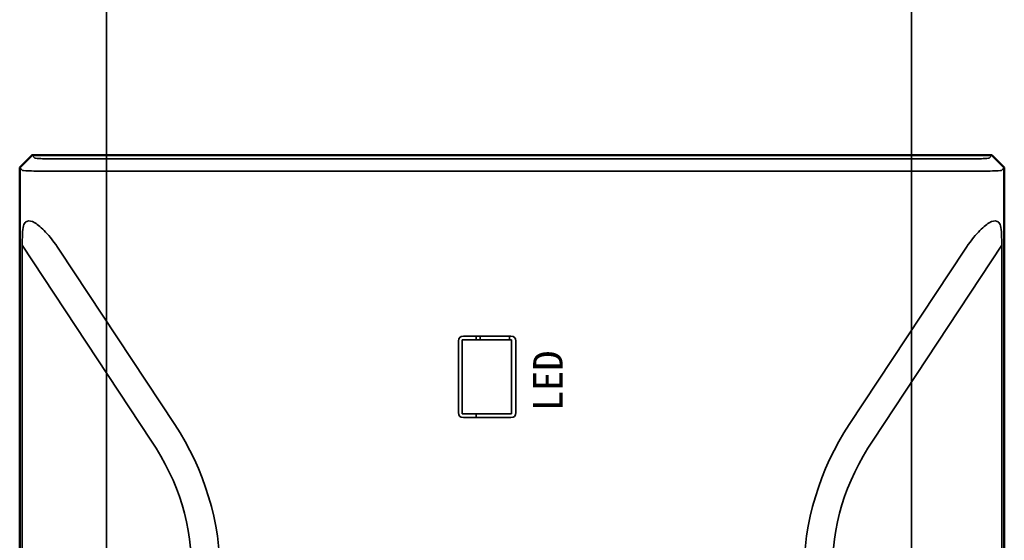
# Model space of a CAD drawing. Header units: inches. Extents: x 0 to 297, y 0 to 210.
# Tile 6 of 11: x 127 to 167, y 117 to 139. Entities that reach past the tile are written whole.
import ezdxf

# ---------------------------------------------------------------- set-up
doc = ezdxf.new("R2010")
doc.units = ezdxf.units.IN
doc.header["$MEASUREMENT"] = 0
doc.layers.add('图层 1', color=7, linetype='Continuous')

# ---------------------------------------------------------------- blocks, each defined once
blk = doc.blocks.new('block 3')
at = {"layer": '图层 1', "color": 250, "lineweight": 35, "true_color": 0x231815}
for points in [[(127.237, 132.585), (127.737, 133.085)], [(127.73, 133.092), (127.739, 133.092)], [(127.854, 132.968), (127.737, 133.085)], [(127.737, 133.085), (166.722, 133.085)], [(128.853, 132.935), (165.606, 132.935)], [(166.605, 132.968), (166.722, 133.085)], [(166.722, 133.085), (167.223, 132.585)], [(127.237, 132.585), (127.354, 132.468)], [(127.237, 33.6), (127.237, 132.585)], [(165.606, 132.434), (128.853, 132.434)], [(167.105, 132.468), (167.223, 132.585)], [(167.223, 132.585), (167.223, 33.6)], [(127.334, 129.434), (127.354, 129.983)], [(167.105, 129.983), (167.125, 129.434)], [(132.568, 121.526), (127.334, 129.434)], [(127.334, 129.434), (127.334, 36.751)], [(128.853, 129.232), (133.531, 122.164)], [(160.928, 122.164), (165.606, 129.232)], [(167.125, 129.434), (161.891, 121.526)], [(167.125, 36.751), (167.125, 129.434)], [(145.21, 122.592), (145.21, 125.593)], [(145.21, 125.592), (147.209, 125.592)], [(145.26, 125.742), (147.18, 125.742)], [(145.78, 125.592), (145.78, 125.742)], [(145.93, 125.592), (145.93, 125.742)], [(147.13, 125.592), (147.13, 125.742)], [(147.21, 125.592), (147.21, 122.592)], [(145.06, 122.642), (145.06, 125.542)], [(147.38, 125.542), (147.38, 122.642)], [(147.21, 122.592), (145.21, 122.592)], [(147.18, 122.442), (145.26, 122.442)], [(145.78, 122.442), (145.78, 122.592)]]:
    blk.add_lwpolyline(points, dxfattribs=at)
for points, knots in [([(127.854, 132.968), (127.857, 132.964), (127.887, 132.959), (127.94, 132.955), (127.992, 132.951), (128.067, 132.948), (128.158, 132.944), (128.25, 132.941), (128.36, 132.939), (128.478, 132.937), (128.596, 132.936), (128.724, 132.935), (128.853, 132.935)], [0, 0, 0, 0, 1, 1, 1, 2, 2, 2, 3, 3, 3, 4, 4, 4, 4]), ([(165.606, 132.935), (165.735, 132.935), (165.862, 132.935), (165.981, 132.937), (166.099, 132.939), (166.209, 132.941), (166.301, 132.945), (166.393, 132.948), (166.467, 132.951), (166.519, 132.955), (166.572, 132.959), (166.602, 132.964), (166.605, 132.968)], [0, 0, 0, 0, 1, 1, 1, 2, 2, 2, 3, 3, 3, 4, 4, 4, 4]), ([(128.853, 132.434), (128.661, 132.436), (128.468, 132.436), (128.291, 132.437), (128.112, 132.438), (127.949, 132.441), (127.811, 132.444), (127.672, 132.447), (127.56, 132.45), (127.482, 132.455), (127.404, 132.46), (127.361, 132.465), (127.353, 132.468)], [0, 0, 0, 0, 1, 1, 1, 2, 2, 2, 3, 3, 3, 4, 4, 4, 4]), ([(167.105, 132.468), (167.099, 132.465), (167.055, 132.459), (166.977, 132.455), (166.898, 132.45), (166.786, 132.447), (166.648, 132.444), (166.51, 132.441), (166.346, 132.438), (166.168, 132.437), (165.99, 132.435), (165.798, 132.436), (165.606, 132.434)], [0, 0, 0, 0, 1, 1, 1, 2, 2, 2, 3, 3, 3, 4, 4, 4, 4]), ([(127.354, 129.983), (127.359, 130.12), (127.38, 130.208), (127.41, 130.272), (127.44, 130.335), (127.478, 130.375), (127.522, 130.398), (127.61, 130.442), (127.722, 130.419), (127.851, 130.345), (127.979, 130.271), (128.126, 130.146), (128.29, 129.967), (128.455, 129.789), (128.638, 129.556), (128.853, 129.232)], [0, 0, 0, 0, 1, 1, 1, 2, 2, 2, 3, 3, 3, 4, 4, 4, 5, 5, 5, 5]), ([(165.606, 129.232), (165.821, 129.556), (166.004, 129.789), (166.169, 129.967), (166.334, 130.146), (166.48, 130.27), (166.609, 130.345), (166.737, 130.419), (166.849, 130.443), (166.937, 130.398), (166.981, 130.375), (167.02, 130.336), (167.049, 130.272), (167.079, 130.208), (167.101, 130.12), (167.105, 129.983)], [0, 0, 0, 0, 1, 1, 1, 2, 2, 2, 3, 3, 3, 4, 4, 4, 5, 5, 5, 5])]:
    blk.add_open_spline(points, degree=3, knots=knots, dxfattribs=at)
for points in [[(145.06, 125.542), (145.06, 125.684), (145.118, 125.742), (145.26, 125.742)], [(147.18, 125.742), (147.321, 125.742), (147.38, 125.684), (147.38, 125.542)], [(145.26, 122.442), (145.118, 122.442), (145.06, 122.501), (145.06, 122.642)], [(147.38, 122.642), (147.38, 122.501), (147.321, 122.442), (147.18, 122.442)], [(133.531, 122.164), (134.74, 120.338), (135.384, 118.197), (135.384, 116.007)], [(159.075, 116.007), (159.075, 118.196), (159.719, 120.338), (160.928, 122.163)], [(134.23, 116.007), (134.23, 118.088), (133.717, 119.791), (132.569, 121.526)], [(161.891, 121.526), (160.742, 119.791), (160.23, 118.088), (160.23, 116.007)]]:
    blk.add_open_spline(points, degree=3, dxfattribs=at)
blk = doc.blocks.new('block 4')
at = {"layer": '图层 1', "lineweight": 0}
for points in [[(130.759, 132.756), (130.759, 152.911)], [(163.456, 109.955), (163.456, 137.169)]]:
    blk.add_lwpolyline(points, dxfattribs=at)
at = {"layer": '图层 1', "color": 85, "lineweight": 35, "true_color": 0x60b530}
for points in [[(130.759, 100.018), (130.759, 152.911)], [(163.456, 109.955), (163.456, 153.096)]]:
    blk.add_lwpolyline(points, dxfattribs=at)
at = {"layer": '图层 1', "color": 250, "lineweight": 50, "true_color": 0x231815}
for points in [[(127.237, 132.585), (127.737, 133.085)], [(167.223, 132.585), (167.223, 33.6)]]:
    blk.add_lwpolyline(points, dxfattribs=at)

msp = doc.modelspace()

# ---------------------------------------------------------------- linework, layer by layer
at = {"layer": '图层 1', "color": 250, "lineweight": 50, "true_color": 0x231815}
for points in [[(127.73, 133.092), (127.739, 133.092)], [(127.737, 133.085), (166.722, 133.085)], [(166.722, 133.085), (167.223, 132.585)], [(127.237, 33.6), (127.237, 132.585)]]:
    msp.add_lwpolyline(points, dxfattribs=at)

# ---------------------------------------------------------------- block references
at = {"layer": '图层 1'}
for name in ['block 3', 'block 4']:
    msp.add_blockref(name, (0, 0), dxfattribs=at)

# ---------------------------------------------------------------- texts
at = {"layer": '图层 1', "color": 7, "true_color": 0xffffff, "insert": (149.286, 122.711), "char_height": 1.19944, "attachment_point": 7, "rotation": 90}
msp.add_mtext('\\fSimHei|b0|i0|c0|p34;\\W1;LED', dxfattribs=at)

doc.saveas('drawing.dxf')
